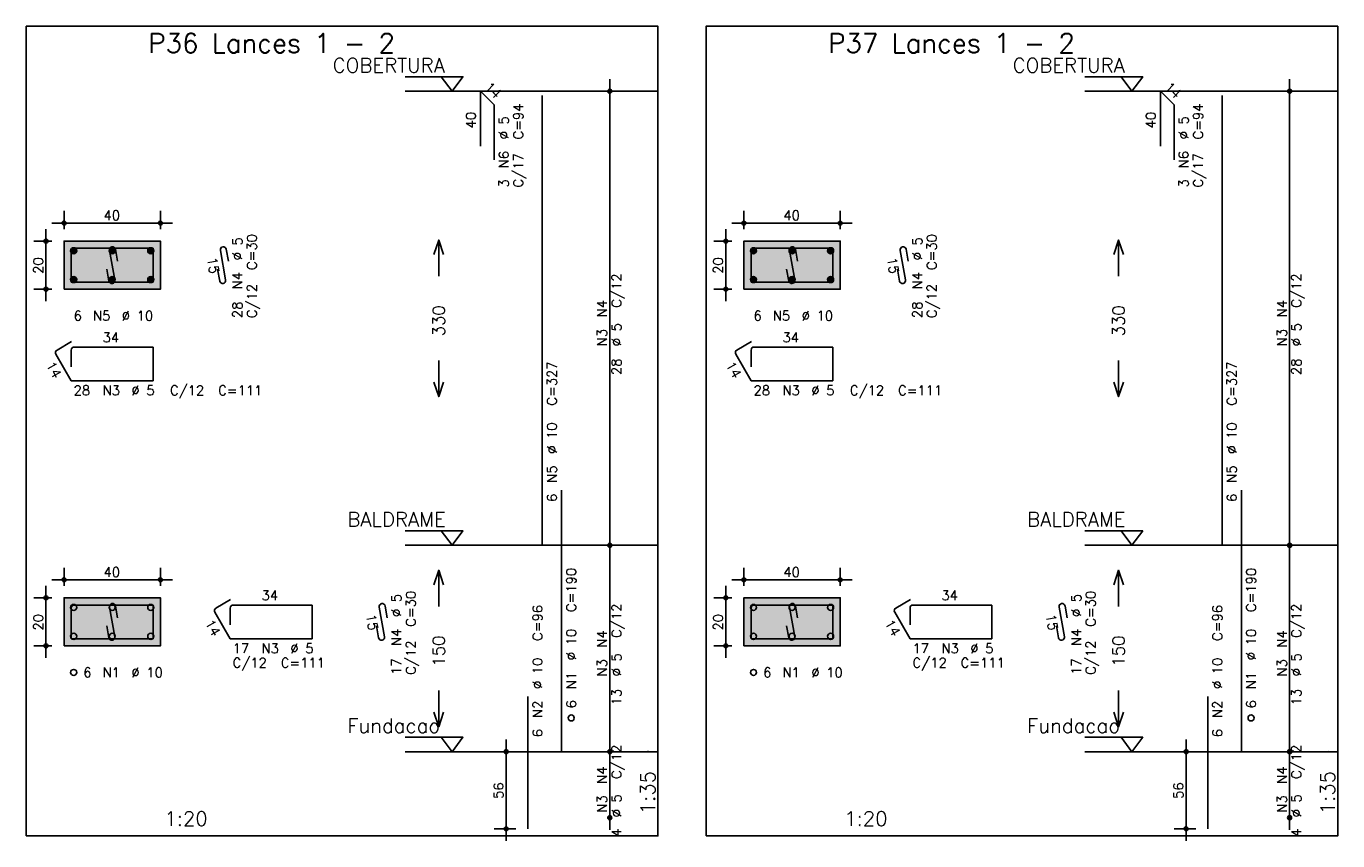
# Model space of a CAD drawing. Extents: x 0 to 84.1, y 0 to 59.4.
# Tile 3 of 8: x 17.1 to 44.3, y 21.4 to 38.3. Entities that reach past the tile are written whole.
import ezdxf

# ---------------------------------------------------------------- set-up
doc = ezdxf.new("R2010")
doc.units = 0
doc.linetypes.add('ESTILO_TQS_0002', pattern=[0.4, 0.1, -0.3])
for name, color, linetype in [('1', 1, 'CONTINUOUS'), ('2', 2, 'CONTINUOUS'), ('3', 3, 'CONTINUOUS'), ('4', 4, 'CONTINUOUS'), ('6', 6, 'CONTINUOUS'), ('7', 7, 'CONTINUOUS')]:
    doc.layers.add(name, color=color, linetype=linetype)
doc.styles.get("Standard").update_dxf_attribs({"font": 'ROMANS.SHX'})

msp = doc.modelspace()

# ---------------------------------------------------------------- linework, layer by layer
at = {"layer": '1', "linetype": 'CONTINUOUS'}
for points in [[(17.115, 21.507), (30.23, 21.507), (30.23, 38.321286), (17.115, 38.321286), (17.115, 21.507)], [(31.23, 21.507), (44.345, 21.507), (44.345, 38.321286), (31.23, 38.321286), (31.23, 21.507)], [(24.98, 37.271286), (26.18, 37.271286), (25.955, 36.971286), (25.73, 37.271286)], [(39.095, 37.271286), (40.295, 37.271286), (40.07, 36.971286), (39.845, 37.271286)], [(30.23, 36.971286), (24.98, 36.971286)], [(44.345, 36.971286), (39.095, 36.971286)], [(24.98, 27.842714), (26.18, 27.842714), (25.955, 27.542714), (25.73, 27.842714)], [(39.095, 27.842714), (40.295, 27.842714), (40.07, 27.542714), (39.845, 27.842714)], [(30.23, 27.542714), (24.98, 27.542714)], [(44.345, 27.542714), (39.095, 27.542714)], [(24.98, 23.557), (26.18, 23.557), (25.955, 23.257), (25.73, 23.557)], [(39.095, 23.557), (40.295, 23.557), (40.07, 23.257), (39.845, 23.557)], [(30.23, 23.257), (24.98, 23.257)], [(44.345, 23.257), (39.095, 23.257)]]:
    msp.add_lwpolyline(points, dxfattribs=at)
at = {"layer": '1', "linetype": 'ESTILO_TQS_0002'}
for points in [[(17.9, 32.8595), (19.9, 32.8595), (19.9, 33.8595), (17.9, 33.8595), (17.9, 32.8595)], [(32.015, 32.8595), (34.015, 32.8595), (34.015, 33.8595), (32.015, 33.8595), (32.015, 32.8595)], [(17.9, 25.452357), (19.9, 25.452357), (19.9, 26.452357), (17.9, 26.452357), (17.9, 25.452357)], [(32.015, 25.452357), (34.015, 25.452357), (34.015, 26.452357), (32.015, 26.452357), (32.015, 25.452357)]]:
    msp.add_lwpolyline(points, dxfattribs=at)
at = {"layer": '2', "linetype": 'CONTINUOUS'}
for p, q in [((29.23, 27.292714), (29.23, 37.221286)), ((43.345, 27.292714), (43.345, 37.221286)), ((29.23, 36.971286), (29.23, 36.971286)), ((43.345, 36.971286), (43.345, 36.971286)), ((17.9, 34.1095), (17.9, 34.4845)), ((19.9, 34.1095), (19.9, 34.4845)), ((32.015, 34.1095), (32.015, 34.4845)), ((34.015, 34.1095), (34.015, 34.4845)), ((17.525, 32.6095), (17.525, 34.1095)), ((17.65, 34.2345), (20.15, 34.2345)), ((31.64, 32.6095), (31.64, 34.1095)), ((31.765, 34.2345), (34.265, 34.2345)), ((17.65, 33.8595), (17.275, 33.8595)), ((17.9, 33.8595), (17.9, 33.8595)), ((17.9, 33.8595), (17.9, 33.8595)), ((19.9, 33.8595), (19.9, 33.8595)), ((31.765, 33.8595), (31.39, 33.8595)), ((32.015, 33.8595), (32.015, 33.8595)), ((32.015, 33.8595), (32.015, 33.8595)), ((34.015, 33.8595), (34.015, 33.8595)), ((17.65, 32.8595), (17.275, 32.8595)), ((17.9, 32.8595), (17.9, 32.8595)), ((31.765, 32.8595), (31.39, 32.8595)), ((32.015, 32.8595), (32.015, 32.8595)), ((29.23, 23.007), (29.23, 27.792714)), ((43.345, 23.007), (43.345, 27.792714)), ((29.23, 27.542714), (29.23, 27.542714)), ((29.23, 27.542714), (29.23, 27.542714)), ((43.345, 27.542714), (43.345, 27.542714)), ((43.345, 27.542714), (43.345, 27.542714)), ((17.9, 26.702357), (17.9, 27.077357)), ((19.9, 26.702357), (19.9, 27.077357)), ((32.015, 26.702357), (32.015, 27.077357)), ((34.015, 26.702357), (34.015, 27.077357)), ((17.525, 25.202357), (17.525, 26.702357)), ((17.65, 26.827357), (20.15, 26.827357)), ((31.64, 25.202357), (31.64, 26.702357)), ((31.765, 26.827357), (34.265, 26.827357)), ((17.65, 26.452357), (17.275, 26.452357)), ((17.9, 26.452357), (17.9, 26.452357)), ((17.9, 26.452357), (17.9, 26.452357)), ((19.9, 26.452357), (19.9, 26.452357)), ((31.765, 26.452357), (31.39, 26.452357)), ((32.015, 26.452357), (32.015, 26.452357)), ((32.015, 26.452357), (32.015, 26.452357)), ((34.015, 26.452357), (34.015, 26.452357)), ((17.65, 25.452357), (17.275, 25.452357)), ((17.9, 25.452357), (17.9, 25.452357)), ((31.765, 25.452357), (31.39, 25.452357)), ((32.015, 25.452357), (32.015, 25.452357)), ((27.08, 21.407), (27.08, 23.507)), ((29.23, 21.635571), (29.23, 23.507)), ((41.195, 21.407), (41.195, 23.507)), ((43.345, 21.635571), (43.345, 23.507)), ((27.28, 23.257), (26.83, 23.257)), ((27.53, 23.257), (27.53, 23.257)), ((29.23, 23.257), (29.23, 23.257)), ((29.23, 23.257), (29.23, 23.257)), ((41.395, 23.257), (40.945, 23.257)), ((41.645, 23.257), (41.645, 23.257)), ((43.345, 23.257), (43.345, 23.257)), ((43.345, 23.257), (43.345, 23.257)), ((29.23, 21.885571), (29.23, 21.885571)), ((43.345, 21.885571), (43.345, 21.885571)), ((27.28, 21.657), (26.83, 21.657)), ((27.53, 21.657), (27.53, 21.657)), ((41.395, 21.657), (40.945, 21.657)), ((41.645, 21.657), (41.645, 21.657))]:
    msp.add_line(p, q, dxfattribs=at)
for points in [[(17.9, 32.8595), (19.9, 32.8595), (19.9, 33.8595), (17.9, 33.8595), (17.9, 32.8595)], [(25.58, 33.582), (25.68, 33.882), (25.78, 33.582)], [(25.68, 33.132), (25.68, 33.882)], [(32.015, 32.8595), (34.015, 32.8595), (34.015, 33.8595), (32.015, 33.8595), (32.015, 32.8595)], [(39.695, 33.582), (39.795, 33.882), (39.895, 33.582)], [(39.795, 33.132), (39.795, 33.882)], [(25.68, 31.382), (25.68, 30.632)], [(39.795, 31.382), (39.795, 30.632)], [(25.58, 30.932), (25.68, 30.632), (25.78, 30.932)], [(39.695, 30.932), (39.795, 30.632), (39.895, 30.932)], [(25.58, 26.724857), (25.68, 27.024857), (25.78, 26.724857)], [(25.68, 26.274857), (25.68, 27.024857)], [(39.695, 26.724857), (39.795, 27.024857), (39.895, 26.724857)], [(39.795, 26.274857), (39.795, 27.024857)], [(17.9, 25.452357), (19.9, 25.452357), (19.9, 26.452357), (17.9, 26.452357), (17.9, 25.452357)], [(32.015, 25.452357), (34.015, 25.452357), (34.015, 26.452357), (32.015, 26.452357), (32.015, 25.452357)], [(25.68, 24.524857), (25.68, 23.774857)], [(39.795, 24.524857), (39.795, 23.774857)], [(25.58, 24.074857), (25.68, 23.774857), (25.78, 24.074857)], [(39.695, 24.074857), (39.795, 23.774857), (39.895, 24.074857)]]:
    msp.add_lwpolyline(points, dxfattribs=at)
for centre, radius in [((29.23, 36.971286), 0.041625), ((29.23, 36.971286), 0.02075), ((43.345, 36.971286), 0.041625), ((43.345, 36.971286), 0.02075), ((17.9, 34.2345), 0.04), ((17.9, 34.2345), 0.02), ((19.9, 34.2345), 0.04), ((19.9, 34.2345), 0.02), ((32.015, 34.2345), 0.04), ((32.015, 34.2345), 0.02), ((34.015, 34.2345), 0.04), ((34.015, 34.2345), 0.02), ((17.525, 33.8595), 0.04), ((17.525, 33.8595), 0.02), ((31.64, 33.8595), 0.04), ((31.64, 33.8595), 0.02), ((17.525, 32.8595), 0.04), ((17.525, 32.8595), 0.02), ((31.64, 32.8595), 0.04), ((31.64, 32.8595), 0.02), ((29.23, 27.542714), 0.041625), ((29.23, 27.542714), 0.041625), ((29.23, 27.542714), 0.02075), ((29.23, 27.542714), 0.02075), ((43.345, 27.542714), 0.041625), ((43.345, 27.542714), 0.041625), ((43.345, 27.542714), 0.02075), ((43.345, 27.542714), 0.02075), ((17.9, 26.827357), 0.04), ((17.9, 26.827357), 0.02), ((19.9, 26.827357), 0.04), ((19.9, 26.827357), 0.02), ((32.015, 26.827357), 0.04), ((32.015, 26.827357), 0.02), ((34.015, 26.827357), 0.04), ((34.015, 26.827357), 0.02), ((17.525, 26.452357), 0.04), ((17.525, 26.452357), 0.02), ((31.64, 26.452357), 0.04), ((31.64, 26.452357), 0.02), ((17.525, 25.452357), 0.04), ((17.525, 25.452357), 0.02), ((31.64, 25.452357), 0.04), ((31.64, 25.452357), 0.02), ((27.08, 23.257), 0.04), ((27.08, 23.257), 0.02), ((29.23, 23.257), 0.041625), ((29.23, 23.257), 0.041625), ((29.23, 23.257), 0.02075), ((29.23, 23.257), 0.02075), ((41.195, 23.257), 0.04), ((41.195, 23.257), 0.02), ((43.345, 23.257), 0.041625), ((43.345, 23.257), 0.041625), ((43.345, 23.257), 0.02075), ((43.345, 23.257), 0.02075), ((29.23, 21.885571), 0.041625), ((29.23, 21.885571), 0.02075), ((43.345, 21.885571), 0.041625), ((43.345, 21.885571), 0.02075), ((27.08, 21.657), 0.04), ((27.08, 21.657), 0.02), ((41.195, 21.657), 0.04), ((41.195, 21.657), 0.02)]:
    msp.add_circle(centre, radius, dxfattribs=at)
for points in [[(17.9, 32.8595), (19.9, 32.8595), (19.9, 33.8595)], [(17.9, 32.8595), (19.9, 33.8595), (17.9, 33.8595)], [(17.9, 32.8595), (17.9, 33.8595), (17.9, 32.8595)], [(32.015, 32.8595), (34.015, 32.8595), (34.015, 33.8595)], [(32.015, 32.8595), (34.015, 33.8595), (32.015, 33.8595)], [(32.015, 32.8595), (32.015, 33.8595), (32.015, 32.8595)], [(17.9, 25.452357), (19.9, 25.452357), (19.9, 26.452357)], [(17.9, 25.452357), (19.9, 26.452357), (17.9, 26.452357)], [(17.9, 25.452357), (17.9, 26.452357), (17.9, 25.452357)], [(32.015, 25.452357), (34.015, 25.452357), (34.015, 26.452357)], [(32.015, 25.452357), (34.015, 26.452357), (32.015, 26.452357)], [(32.015, 25.452357), (32.015, 26.452357), (32.015, 25.452357)]]:
    msp.add_solid(points, dxfattribs=at)
at = {"layer": '3', "linetype": 'CONTINUOUS'}
for p, q in [((18.038156, 33.650689), (18.10881, 33.721343)), ((18.038165, 33.668375), (18.091181, 33.721392)), ((18.041831, 33.636687), (18.122838, 33.717693)), ((18.047882, 33.625059), (18.134471, 33.711649)), ((18.055828, 33.615328), (18.144208, 33.703708)), ((18.065562, 33.607384), (18.152159, 33.693982)), ((18.077198, 33.601343), (18.158158, 33.682303)), ((18.091173, 33.59764), (18.161893, 33.66836)), ((18.108878, 33.597667), (18.161897, 33.650687)), ((18.838156, 33.650689), (18.90881, 33.721343)), ((18.838165, 33.668375), (18.891181, 33.721392)), ((18.841831, 33.636687), (18.922838, 33.717693)), ((18.847882, 33.625059), (18.934471, 33.711649)), ((18.855828, 33.615328), (18.944208, 33.703708)), ((18.865562, 33.607384), (18.952159, 33.693982)), ((18.877198, 33.601343), (18.958158, 33.682303)), ((18.891173, 33.59764), (18.961893, 33.66836)), ((18.908878, 33.597667), (18.961897, 33.650687)), ((19.638156, 33.650689), (19.70881, 33.721343)), ((19.638165, 33.668375), (19.691181, 33.721392)), ((19.641831, 33.636687), (19.722838, 33.717693)), ((19.647882, 33.625059), (19.734471, 33.711649)), ((19.655828, 33.615328), (19.744208, 33.703708)), ((19.665562, 33.607384), (19.752159, 33.693982)), ((19.677198, 33.601343), (19.758158, 33.682303)), ((19.691173, 33.59764), (19.761893, 33.66836)), ((19.708878, 33.597667), (19.761897, 33.650687)), ((32.153156, 33.650689), (32.22381, 33.721343)), ((32.153165, 33.668375), (32.206181, 33.721392)), ((32.156831, 33.636687), (32.237838, 33.717693)), ((32.162882, 33.625059), (32.249471, 33.711649)), ((32.170828, 33.615328), (32.259208, 33.703708)), ((32.180562, 33.607384), (32.267159, 33.693982)), ((32.192198, 33.601343), (32.273158, 33.682303)), ((32.206173, 33.59764), (32.276893, 33.66836)), ((32.223878, 33.597667), (32.276897, 33.650687)), ((32.953156, 33.650689), (33.02381, 33.721343)), ((32.953165, 33.668375), (33.006181, 33.721392)), ((32.956831, 33.636687), (33.037838, 33.717693)), ((32.962882, 33.625059), (33.049471, 33.711649)), ((32.970828, 33.615328), (33.059208, 33.703708)), ((32.980562, 33.607384), (33.067159, 33.693982)), ((32.992198, 33.601343), (33.073158, 33.682303)), ((33.006173, 33.59764), (33.076893, 33.66836)), ((33.023878, 33.597667), (33.076897, 33.650687)), ((33.753156, 33.650689), (33.82381, 33.721343)), ((33.753165, 33.668375), (33.806181, 33.721392)), ((33.756831, 33.636687), (33.837838, 33.717693)), ((33.762882, 33.625059), (33.849471, 33.711649)), ((33.770828, 33.615328), (33.859208, 33.703708)), ((33.780562, 33.607384), (33.867159, 33.693982)), ((33.792198, 33.601343), (33.873158, 33.682303)), ((33.806173, 33.59764), (33.876893, 33.66836)), ((33.823878, 33.597667), (33.876897, 33.650687)), ((18.038156, 33.050689), (18.10881, 33.121343)), ((18.038165, 33.068375), (18.091181, 33.121392)), ((18.041831, 33.036687), (18.122838, 33.117693)), ((18.047882, 33.025059), (18.134471, 33.111649)), ((18.055828, 33.015328), (18.144208, 33.103708)), ((18.065562, 33.007384), (18.152159, 33.093982)), ((18.077198, 33.001343), (18.158158, 33.082303)), ((18.091173, 32.99764), (18.161893, 33.06836)), ((18.108878, 32.997667), (18.161897, 33.050687)), ((18.838156, 33.050689), (18.90881, 33.121343)), ((18.838165, 33.068375), (18.891181, 33.121392)), ((18.841831, 33.036687), (18.922838, 33.117693)), ((18.847882, 33.025059), (18.934471, 33.111649)), ((18.855828, 33.015328), (18.944208, 33.103708)), ((18.865562, 33.007384), (18.952159, 33.093982)), ((18.877198, 33.001343), (18.958158, 33.082303)), ((18.891173, 32.99764), (18.961893, 33.06836)), ((18.908878, 32.997667), (18.961897, 33.050687)), ((19.638156, 33.050689), (19.70881, 33.121343)), ((19.638165, 33.068375), (19.691181, 33.121392)), ((19.641831, 33.036687), (19.722838, 33.117693)), ((19.647882, 33.025059), (19.734471, 33.111649)), ((19.655828, 33.015328), (19.744208, 33.103708)), ((19.665562, 33.007384), (19.752159, 33.093982)), ((19.677198, 33.001343), (19.758158, 33.082303)), ((19.691173, 32.99764), (19.761893, 33.06836)), ((19.708878, 32.997667), (19.761897, 33.050687)), ((32.153156, 33.050689), (32.22381, 33.121343)), ((32.153165, 33.068375), (32.206181, 33.121392)), ((32.156831, 33.036687), (32.237838, 33.117693)), ((32.162882, 33.025059), (32.249471, 33.111649)), ((32.170828, 33.015328), (32.259208, 33.103708)), ((32.180562, 33.007384), (32.267159, 33.093982)), ((32.192198, 33.001343), (32.273158, 33.082303)), ((32.206173, 32.99764), (32.276893, 33.06836)), ((32.223878, 32.997667), (32.276897, 33.050687)), ((32.953156, 33.050689), (33.02381, 33.121343)), ((32.953165, 33.068375), (33.006181, 33.121392)), ((32.956831, 33.036687), (33.037838, 33.117693)), ((32.962882, 33.025059), (33.049471, 33.111649)), ((32.970828, 33.015328), (33.059208, 33.103708)), ((32.980562, 33.007384), (33.067159, 33.093982)), ((32.992198, 33.001343), (33.073158, 33.082303)), ((33.006173, 32.99764), (33.076893, 33.06836)), ((33.023878, 32.997667), (33.076897, 33.050687)), ((33.753156, 33.050689), (33.82381, 33.121343)), ((33.753165, 33.068375), (33.806181, 33.121392)), ((33.756831, 33.036687), (33.837838, 33.117693)), ((33.762882, 33.025059), (33.849471, 33.111649)), ((33.770828, 33.015328), (33.859208, 33.103708)), ((33.780562, 33.007384), (33.867159, 33.093982)), ((33.792198, 33.001343), (33.873158, 33.082303)), ((33.806173, 32.99764), (33.876893, 33.06836)), ((33.823878, 32.997667), (33.876897, 33.050687))]:
    msp.add_line(p, q, dxfattribs=at)
for centre in [(18.1, 33.6595), (18.9, 33.6595), (19.7, 33.6595), (32.215, 33.6595), (33.015, 33.6595), (33.815, 33.6595), (18.1, 33.0595), (18.9, 33.0595), (19.7, 33.0595), (32.215, 33.0595), (33.015, 33.0595), (33.815, 33.0595), (18.1, 26.252357), (18.9, 26.252357), (19.7, 26.252357), (32.215, 26.252357), (33.015, 26.252357), (33.815, 26.252357), (18.1, 25.652357), (18.9, 25.652357), (19.7, 25.652357), (32.215, 25.652357), (33.015, 25.652357), (33.815, 25.652357), (18.1, 24.902357), (32.215, 24.902357), (28.43, 23.957), (42.545, 23.957)]:
    msp.add_circle(centre, 0.0625, dxfattribs=at)
at = {"layer": '4', "linetype": 'CONTINUOUS'}
for p, q in [((18.05, 33.647), (18.05, 33.0095)), ((18.05, 33.647), (18.05, 33.297)), ((18.4625, 33.7095), (18.1125, 33.7095)), ((19.75, 33.7095), (18.1125, 33.7095)), ((18.845065, 33.667134), (18.954935, 33.051866)), ((19.012067, 33.443001), (18.968119, 33.689107)), ((19.75, 33.0095), (19.75, 33.7095)), ((32.165, 33.647), (32.165, 33.0095)), ((32.165, 33.647), (32.165, 33.297)), ((32.5775, 33.7095), (32.2275, 33.7095)), ((33.865, 33.7095), (32.2275, 33.7095)), ((32.960065, 33.667134), (33.069935, 33.051866)), ((33.127067, 33.443001), (33.083119, 33.689107)), ((33.865, 33.0095), (33.865, 33.7095)), ((18.831881, 33.029893), (18.787933, 33.275999)), ((32.946881, 33.029893), (32.902933, 33.275999)), ((18.05, 33.0095), (19.75, 33.0095)), ((32.165, 33.0095), (33.865, 33.0095)), ((18.05, 26.239857), (18.05, 25.602357)), ((18.05, 26.239857), (18.05, 25.889857)), ((18.4625, 26.302357), (18.1125, 26.302357)), ((19.75, 26.302357), (18.1125, 26.302357)), ((18.845065, 26.259991), (18.954935, 25.644724)), ((19.012067, 26.035858), (18.968119, 26.281965)), ((19.75, 25.602357), (19.75, 26.302357)), ((32.165, 26.239857), (32.165, 25.602357)), ((32.165, 26.239857), (32.165, 25.889857)), ((32.5775, 26.302357), (32.2275, 26.302357)), ((33.865, 26.302357), (32.2275, 26.302357)), ((32.960065, 26.259991), (33.069935, 25.644724)), ((33.127067, 26.035858), (33.083119, 26.281965)), ((33.865, 25.602357), (33.865, 26.302357)), ((18.831881, 25.62275), (18.787933, 25.868857)), ((32.946881, 25.62275), (32.902933, 25.868857)), ((18.05, 25.602357), (19.75, 25.602357)), ((32.165, 25.602357), (33.865, 25.602357))]:
    msp.add_line(p, q, dxfattribs=at)
for centre, start, end in [((18.1125, 33.647), 90, 180), ((18.1125, 33.647), 90, 180), ((18.906592, 33.678121), 10.124672, 190.124672), ((32.2275, 33.647), 90, 180), ((32.2275, 33.647), 90, 180), ((33.021592, 33.678121), 10.124672, 190.124672), ((18.893408, 33.040879), 190.124672, 10.124672), ((33.008408, 33.040879), 190.124672, 10.124672), ((18.1125, 26.239857), 90, 180), ((18.1125, 26.239857), 90, 180), ((18.906592, 26.270978), 10.124672, 190.124672), ((32.2275, 26.239857), 90, 180), ((32.2275, 26.239857), 90, 180), ((33.021592, 26.270978), 10.124672, 190.124672), ((18.893408, 25.633737), 190.124672, 10.124672), ((33.008408, 25.633737), 190.124672, 10.124672)]:
    msp.add_arc(centre, 0.0625, start, end, dxfattribs=at)
at = {"layer": '6', "linetype": 'CONTINUOUS'}
for p, q in [((26.54716, 35.828429), (26.54716, 36.971286)), ((26.54716, 36.971286), (26.830003, 36.688443)), ((27.83, 27.542714), (27.83, 36.885571)), ((40.66216, 35.828429), (40.66216, 36.971286)), ((40.66216, 36.971286), (40.945003, 36.688443)), ((41.945, 27.542714), (41.945, 36.885571)), ((26.830003, 36.688443), (26.830003, 35.545586)), ((40.945003, 36.688443), (40.945003, 35.545586)), ((21.145065, 33.667134), (21.254935, 33.051866)), ((21.312067, 33.443001), (21.268119, 33.689107)), ((35.260065, 33.667134), (35.369935, 33.051866)), ((35.427067, 33.443001), (35.383119, 33.689107)), ((21.131881, 33.029893), (21.087933, 33.275999)), ((35.246881, 33.029893), (35.202933, 33.275999)), ((18.057235, 31.771968), (17.754127, 31.596968)), ((18.05, 31.597), (18.05, 31.247)), ((19.75, 31.6595), (18.1125, 31.6595)), ((19.75, 30.9595), (19.75, 31.6595)), ((32.172235, 31.771968), (31.869127, 31.596968)), ((32.165, 31.597), (32.165, 31.247)), ((33.865, 31.6595), (32.2275, 31.6595)), ((33.865, 30.9595), (33.865, 31.6595)), ((17.73125, 31.511591), (18.05, 30.9595)), ((31.84625, 31.511591), (32.165, 30.9595)), ((18.05, 30.9595), (19.75, 30.9595)), ((32.165, 30.9595), (33.865, 30.9595)), ((28.23, 23.257), (28.23, 28.685571)), ((42.345, 23.257), (42.345, 28.685571)), ((21.357235, 26.414825), (21.054127, 26.239825)), ((35.472235, 26.414825), (35.169127, 26.239825)), ((21.03125, 26.154448), (21.35, 25.602357)), ((21.35, 26.239857), (21.35, 25.889857)), ((23.05, 26.302357), (21.4125, 26.302357)), ((23.05, 25.602357), (23.05, 26.302357)), ((24.445065, 26.259991), (24.554935, 25.644724)), ((24.612067, 26.035858), (24.568119, 26.281965)), ((35.14625, 26.154448), (35.465, 25.602357)), ((35.465, 26.239857), (35.465, 25.889857)), ((37.165, 26.302357), (35.5275, 26.302357)), ((37.165, 25.602357), (37.165, 26.302357)), ((38.560065, 26.259991), (38.669935, 25.644724)), ((38.727067, 26.035858), (38.683119, 26.281965)), ((24.431881, 25.62275), (24.387933, 25.868857)), ((38.546881, 25.62275), (38.502933, 25.868857)), ((21.35, 25.602357), (23.05, 25.602357)), ((35.465, 25.602357), (37.165, 25.602357)), ((27.53, 21.657), (27.53, 24.399857)), ((41.645, 21.657), (41.645, 24.399857))]:
    msp.add_line(p, q, dxfattribs=at)
for centre, start, end in [((21.206592, 33.678121), 10.124672, 190.124672), ((35.321592, 33.678121), 10.124672, 190.124672), ((21.193408, 33.040879), 190.124672, 10.124672), ((35.308408, 33.040879), 190.124672, 10.124672), ((17.785377, 31.542841), 120, 210), ((18.1125, 31.597), 90, 180), ((31.900377, 31.542841), 120, 210), ((32.2275, 31.597), 90, 180), ((21.085377, 26.185698), 120, 210), ((21.4125, 26.239857), 90, 180), ((24.506592, 26.270978), 10.124672, 190.124672), ((35.200377, 26.185698), 120, 210), ((35.5275, 26.239857), 90, 180), ((38.621592, 26.270978), 10.124672, 190.124672), ((24.493408, 25.633737), 190.124672, 10.124672), ((38.608408, 25.633737), 190.124672, 10.124672)]:
    msp.add_arc(centre, 0.0625, start, end, dxfattribs=at)

# ---------------------------------------------------------------- texts
at = {"layer": '1', "linetype": 'CONTINUOUS'}
for s, p in [('COBERTURA', (23.48, 37.361286)), ('COBERTURA', (37.595, 37.361286)), ('BALDRAME', (23.78, 27.932714)), ('BALDRAME', (37.895, 27.932714)), ('Fundacao', (23.78, 23.647)), ('Fundacao', (37.895, 23.647))]:
    msp.add_text(s, height=0.3, dxfattribs=at).set_placement(p)
at = {"layer": '2', "linetype": 'CONTINUOUS'}
for s, height, rotation, p in [('14', 0.2, 315, (26.617871, 37.041996)), ('14', 0.2, 315, (40.732871, 37.041996)), ('40', 0.2, 90, (26.44716, 36.199857)), ('C=94', 0.2, 90, (27.43, 35.971286)), ('40', 0.2, 90, (40.56216, 36.199857)), ('C=94', 0.2, 90, (41.545, 35.971286)), ('%%c 5', 0.2, 90, (27.13, 35.971286)), ('%%c 5', 0.2, 90, (41.245, 35.971286)), ('N6', 0.2, 90, (27.13, 35.371286)), ('N6', 0.2, 90, (41.245, 35.371286)), ('C/17', 0.2, 90, (27.43, 34.971286)), ('C/17', 0.2, 90, (41.545, 34.971286)), ('3', 0.2, 90, (27.13, 34.971286)), ('3', 0.2, 90, (41.245, 34.971286)), ('%%c 5', 0.2, 90, (21.6, 33.4595)), ('C=30', 0.2, 90, (21.9, 33.2595)), ('%%c 5', 0.2, 90, (35.715, 33.4595)), ('C=30', 0.2, 90, (36.015, 33.2595)), ('15', 0.2, 280.124672, (20.869514, 33.503648)), ('15', 0.2, 280.124672, (34.984514, 33.503648)), ('20', 0.2, 90, (17.465, 33.1795)), ('20', 0.2, 90, (31.58, 33.1795)), ('N4', 0.2, 90, (21.6, 32.8595)), ('C/12', 0.2, 90, (29.47, 32.477)), ('N4', 0.2, 90, (35.715, 32.8595)), ('C/12', 0.2, 90, (43.585, 32.477)), ('C/12', 0.2, 90, (21.9, 32.2595)), ('C/12', 0.2, 90, (36.015, 32.2595)), ('28', 0.2, 90, (21.6, 32.2595)), ('330', 0.25, 90, (25.805, 31.882)), ('N4', 0.2, 90, (29.17, 32.277)), ('28', 0.2, 90, (35.715, 32.2595)), ('330', 0.25, 90, (39.92, 31.882)), ('N4', 0.2, 90, (43.285, 32.277)), ('N3', 0.2, 90, (29.17, 31.677)), ('%%c 5', 0.2, 90, (29.47, 31.677)), ('N3', 0.2, 90, (43.285, 31.677)), ('%%c 5', 0.2, 90, (43.585, 31.677)), ('14', 0.2, 300, (17.515192, 31.285814)), ('28', 0.2, 90, (29.47, 31.077)), ('14', 0.2, 300, (31.630192, 31.285814)), ('28', 0.2, 90, (43.585, 31.077)), ('C=327', 0.2, 90, (28.13, 30.442714)), ('C=327', 0.2, 90, (42.245, 30.442714)), ('%%c 10', 0.2, 90, (28.13, 29.442714)), ('%%c 10', 0.2, 90, (42.245, 29.442714)), ('N5', 0.2, 90, (28.13, 28.842714)), ('N5', 0.2, 90, (42.245, 28.842714)), ('6', 0.2, 90, (28.13, 28.442714)), ('6', 0.2, 90, (42.245, 28.442714)), ('C=190', 0.2, 90, (28.53, 26.157)), ('C=190', 0.2, 90, (42.645, 26.157)), ('%%c 5', 0.2, 90, (24.9, 26.052357)), ('C=30', 0.2, 90, (25.2, 25.852357)), ('%%c 5', 0.2, 90, (39.015, 26.052357)), ('C=30', 0.2, 90, (39.315, 25.852357)), ('C=96', 0.2, 90, (27.83, 25.557)), ('C/12', 0.2, 90, (29.47, 25.619857)), ('C=96', 0.2, 90, (41.945, 25.557)), ('C/12', 0.2, 90, (43.585, 25.619857)), ('20', 0.2, 90, (17.465, 25.772357)), ('14', 0.2, 300, (20.815192, 25.928671)), ('15', 0.2, 280.124672, (24.169514, 26.096505)), ('20', 0.2, 90, (31.58, 25.772357)), ('14', 0.2, 300, (34.930192, 25.928671)), ('15', 0.2, 280.124672, (38.284514, 26.096505)), ('N4', 0.2, 90, (24.9, 25.452357)), ('%%c 10', 0.2, 90, (28.53, 25.157)), ('N4', 0.2, 90, (29.17, 25.419857)), ('N4', 0.2, 90, (39.015, 25.452357)), ('%%c 10', 0.2, 90, (42.645, 25.157)), ('N4', 0.2, 90, (43.285, 25.419857)), ('C/12', 0.2, 90, (25.2, 24.852357)), ('150', 0.25, 90, (25.805, 25.024857)), ('C/12', 0.2, 90, (39.315, 24.852357)), ('150', 0.25, 90, (39.92, 25.024857)), ('17', 0.2, 90, (24.9, 24.852357)), ('%%c 10', 0.2, 90, (27.83, 24.557)), ('N3', 0.2, 90, (29.17, 24.819857)), ('%%c 5', 0.2, 90, (29.47, 24.819857)), ('17', 0.2, 90, (39.015, 24.852357)), ('%%c 10', 0.2, 90, (41.945, 24.557)), ('N3', 0.2, 90, (43.285, 24.819857)), ('%%c 5', 0.2, 90, (43.585, 24.819857)), ('N1', 0.2, 90, (28.53, 24.557)), ('N1', 0.2, 90, (42.645, 24.557)), ('13', 0.2, 90, (29.47, 24.219857)), ('13', 0.2, 90, (43.585, 24.219857)), ('N2', 0.2, 90, (27.83, 23.957)), ('6', 0.2, 90, (28.53, 24.157)), ('N2', 0.2, 90, (41.945, 23.957)), ('6', 0.2, 90, (42.645, 24.157)), ('6', 0.2, 90, (27.83, 23.557)), ('6', 0.2, 90, (41.945, 23.557)), ('C/12', 0.2, 90, (29.47, 22.691286)), ('C/12', 0.2, 90, (43.585, 22.691286)), ('N4', 0.2, 90, (29.17, 22.591286)), ('N4', 0.2, 90, (43.285, 22.591286)), ('1:35', 0.3, 90, (30.17, 21.957)), ('1:35', 0.3, 90, (44.285, 21.957)), ('56', 0.2, 90, (27.02, 22.277)), ('56', 0.2, 90, (41.135, 22.277)), ('N3', 0.2, 90, (29.17, 21.991286)), ('%%c 5', 0.2, 90, (29.47, 21.891286)), ('N3', 0.2, 90, (43.285, 21.991286)), ('%%c 5', 0.2, 90, (43.585, 21.891286)), ('4', 0.2, 90, (29.47, 21.491286)), ('4', 0.2, 90, (43.585, 21.491286))]:
    msp.add_text(s, height=height, rotation=rotation, dxfattribs=at).set_placement(p)
for s, height, p in [('2', 0.01, (30.02, 36.971286)), ('2', 0.01, (44.135, 36.971286)), ('40', 0.2, (18.72, 34.2945)), ('40', 0.2, (32.835, 34.2945)), ('6', 0.2, (18.1, 32.2095)), ('N5', 0.2, (18.5, 32.2095)), ('%%c 10', 0.2, (19.1, 32.2095)), ('6', 0.2, (32.215, 32.2095)), ('N5', 0.2, (32.615, 32.2095)), ('%%c 10', 0.2, (33.215, 32.2095)), ('34', 0.2, (18.7, 31.7595)), ('34', 0.2, (32.815, 31.7595)), ('28', 0.2, (18.1, 30.6595)), ('N3', 0.2, (18.7, 30.6595)), ('%%c 5', 0.2, (19.3, 30.6595)), ('C/12', 0.2, (20.1, 30.6595)), ('C=111', 0.2, (21.1, 30.6595)), ('28', 0.2, (32.215, 30.6595)), ('N3', 0.2, (32.815, 30.6595)), ('%%c 5', 0.2, (33.415, 30.6595)), ('C/12', 0.2, (34.215, 30.6595)), ('C=111', 0.2, (35.215, 30.6595)), ('1', 0.01, (30.02, 27.542714)), ('1', 0.01, (44.135, 27.542714)), ('40', 0.2, (18.72, 26.887357)), ('40', 0.2, (32.835, 26.887357)), ('34', 0.2, (22, 26.402357)), ('34', 0.2, (36.115, 26.402357)), ('17', 0.2, (21.4, 25.302357)), ('N3', 0.2, (22, 25.302357)), ('%%c 5', 0.2, (22.6, 25.302357)), ('17', 0.2, (35.515, 25.302357)), ('N3', 0.2, (36.115, 25.302357)), ('%%c 5', 0.2, (36.715, 25.302357)), ('C/12', 0.2, (21.4, 25.002357)), ('C=111', 0.2, (22.4, 25.002357)), ('C/12', 0.2, (35.515, 25.002357)), ('C=111', 0.2, (36.515, 25.002357)), ('6', 0.2, (18.3, 24.802357)), ('N1', 0.2, (18.7, 24.802357)), ('%%c 10', 0.2, (19.3, 24.802357)), ('6', 0.2, (32.415, 24.802357)), ('N1', 0.2, (32.815, 24.802357)), ('%%c 10', 0.2, (33.415, 24.802357)), ('0', 0.01, (30.02, 23.257)), ('0', 0.01, (44.135, 23.257)), ('1:20', 0.3, (19.9825, 21.717)), ('1:20', 0.3, (34.0975, 21.717))]:
    msp.add_text(s, height=height, dxfattribs=at).set_placement(p)
at = {"layer": '7', "linetype": 'CONTINUOUS'}
for s, p in [('P36 Lances 1 - 2', (19.6475, 37.771286)), ('P37 Lances 1 - 2', (33.7625, 37.771286))]:
    msp.add_text(s, height=0.4, dxfattribs=at).set_placement(p)

doc.saveas('drawing.dxf')
